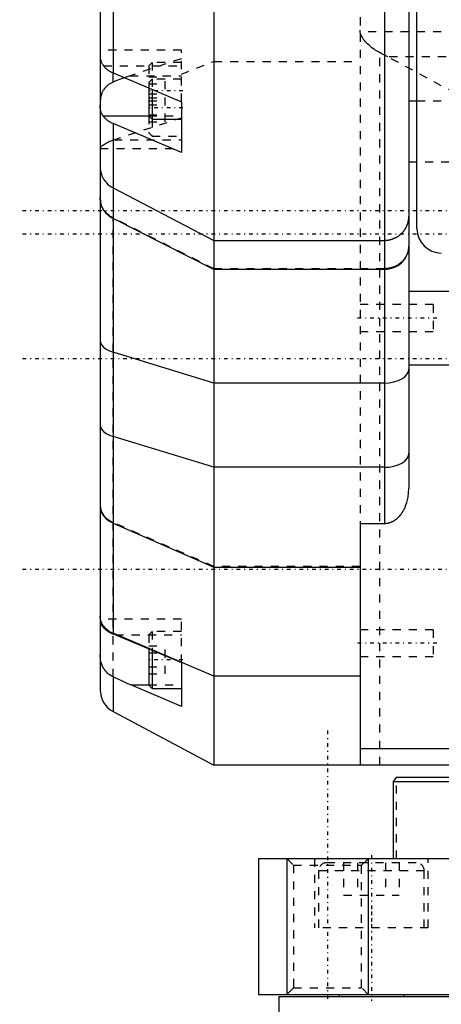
# Model space of a CAD drawing. Extents: x -132 to 132, y -1 to 737.
# Tile 4 of 15: x -109 to -57, y 169 to 290. Entities that reach past the tile are written whole.
import ezdxf

# ---------------------------------------------------------------- set-up
doc = ezdxf.new("R2010")
doc.units = 0
doc.linetypes.add('CENTER', pattern=[1.5, 0.45, -0.5, 0.05, -0.5])
doc.linetypes.add('DASHED', pattern=[2, 1, -1])
for name, color, linetype in [('AM_0', 7, 'CONTINUOUS'), ('AM_10', 7, 'CONTINUOUS'), ('AM_3', 7, 'DASHED'), ('AM_7', 7, 'CENTER')]:
    doc.layers.add(name, color=color, linetype=linetype)

msp = doc.modelspace()

# ---------------------------------------------------------------- linework, layer by layer
at = {"layer": 'AM_0', "color": 7, "linetype": 'CONTINUOUS'}
for p, q in [((-85, 378), (-85, 198)), ((-61, 375), (-61, 232.09)), ((-97.41, 371.4), (-97.41, 283.16)), ((-99, 368.75), (-99, 207.25)), ((-60, 264), (-60, 322)), ((-64, 318), (-64, 227.73)), ((-97.41, 283.16), (-89, 279.62)), ((-93, 281.3), (-93, 277.85)), ((-92.6, 281.14), (-92.6, 277.45)), ((-89, 279.62), (-89, 273.38)), ((-60, 279.68), (-61, 279.68)), ((-98.63, 277.87), (-93, 277.87)), ((-93, 277.85), (-92.6, 277.45)), ((-92.6, 277.45), (-89, 277.45)), ((-97.41, 276.92), (-97.41, 214.14)), ((-89, 273.38), (-97.41, 276.92)), ((-60, 272.18), (-61, 272.18)), ((-97.41, 269.01), (-85, 262.56)), ((-85, 258.99), (-97.41, 265.23)), ((-85, 262.56), (-64, 262.56)), ((-64, 258.99), (-85, 258.99)), ((61, 256.27), (-61, 256.27)), ((-85, 245.01), (-97.41, 248.79)), ((61, 247.19), (-61, 247.19)), ((-64, 245.01), (-85, 245.01)), ((-85, 234.64), (-97.41, 238.42)), ((-64, 234.64), (-85, 234.64)), ((-97.41, 227.76), (-85, 222.36)), ((-67, 227.73), (-67, 198)), ((-67, 227.73), (-64, 227.73)), ((-85, 222.36), (-67, 222.36)), ((-85, 208.94), (-97.41, 214.22)), ((-97.41, 214.14), (-89, 210.62)), ((-93, 212.3), (-93, 207.84)), ((-92.6, 212.13), (-92.6, 207.44)), ((-89, 210.62), (-89, 205.2)), ((-97.41, 208.86), (-97.41, 204.6)), ((-67, 208.94), (-85, 208.94)), ((-95.22, 207.86), (-93, 207.86)), ((-89, 205.2), (-95.22, 207.86)), ((-93, 207.84), (-92.6, 207.44)), ((-92.6, 207.44), (-89, 207.44)), ((-97.41, 204.6), (-85, 198)), ((-7.21, 200), (-67, 200)), ((85, 198), (-85, 198)), ((-62.5, 196.5), (-62.94, 196)), ((-62.5, 196.5), (49.63, 196.5)), ((-62.94, 196), (-2, 196)), ((-62.94, 196), (-62.94, 186.5)), ((-79.5, 186.5), (-79.5, 169.8)), ((-79.5, 186.5), (79.5, 186.5)), ((-79.5, 169.8), (79.5, 169.8)), ((-69.59, 169.8), (-69.59, 169.5)), ((-69.59, 169.8), (-69.59, 169.5)), ((-61.59, 169.5), (-61.59, 169.8)), ((-77, 169.5), (-77, 163)), ((77, 169.5), (-77, 169.5))]:
    msp.add_line(p, q, dxfattribs=at)
for points in [[(-99, 267.74), (-98.95, 267.23), (-98.81, 266.74), (-98.57, 266.28), (-98.25, 265.86), (-97.86, 265.51), (-97.41, 265.23)], [(-64, 258.99), (-63.41, 259.05), (-62.85, 259.21), (-62.33, 259.47), (-61.88, 259.83), (-61.51, 260.26), (-61.23, 260.75), (-61.06, 261.28), (-61, 261.83)], [(-99, 250.31), (-98.95, 250), (-98.81, 249.7), (-98.57, 249.42), (-98.25, 249.17), (-97.86, 248.96), (-97.41, 248.79)], [(-64, 245.01), (-63.41, 245.04), (-62.85, 245.14), (-62.33, 245.3), (-61.88, 245.51), (-61.51, 245.77), (-61.23, 246.07), (-61.06, 246.39), (-61, 246.73)], [(-99, 239.94), (-98.95, 239.63), (-98.81, 239.33), (-98.57, 239.05), (-98.25, 238.8), (-97.86, 238.59), (-97.41, 238.42)], [(-64, 234.64), (-63.41, 234.67), (-62.85, 234.77), (-62.33, 234.93), (-61.88, 235.14), (-61.51, 235.4), (-61.23, 235.7), (-61.06, 236.02), (-61, 236.36)], [(-99, 229.93), (-98.95, 229.49), (-98.81, 229.06), (-98.57, 228.67), (-98.25, 228.31), (-97.86, 228), (-97.41, 227.76)]]:
    msp.add_lwpolyline(points, dxfattribs=at)
for points in [[(-99, 285.09, 0), (-99, 285.06, 0), (-99, 285.01, 0), (-98.99, 284.96, 0), (-98.99, 284.93, 0), (-98.98, 284.9, 0), (-98.97, 284.85, 0), (-98.96, 284.79, 0), (-98.94, 284.73, 0), (-98.92, 284.67, 0), (-98.9, 284.61, 0), (-98.89, 284.58, 0), (-98.88, 284.55, 0), (-98.85, 284.49, 0), (-98.82, 284.43, 0), (-98.79, 284.37, 0), (-98.75, 284.31, 0), (-98.72, 284.25, 0), (-98.7, 284.21, 0), (-98.68, 284.18, 0), (-98.63, 284.12, 0), (-98.59, 284.06, 0), (-98.57, 284.03, 0)], [(-98.57, 284.03, 0), (-98.54, 284, 0), (-98.49, 283.94, 0), (-98.44, 283.88, 0), (-98.41, 283.85, 0), (-98.39, 283.82, 0), (-98.33, 283.76, 0), (-98.27, 283.71, 0), (-98.21, 283.66, 0), (-98.16, 283.61, 0), (-98.1, 283.56, 0), (-98.07, 283.54, 0), (-98.03, 283.51, 0), (-97.97, 283.47, 0), (-97.9, 283.42, 0), (-97.83, 283.38, 0), (-97.76, 283.33, 0), (-97.68, 283.29, 0), (-97.64, 283.27, 0), (-97.6, 283.25, 0), (-97.53, 283.21, 0), (-97.45, 283.18, 0), (-97.41, 283.16, 0)], [(-98.63, 277.87, 0), (-98.65, 277.9, 0), (-98.69, 277.96, 0), (-98.73, 278.02, 0), (-98.74, 278.05, 0), (-98.76, 278.08, 0), (-98.79, 278.15, 0), (-98.82, 278.21, 0), (-98.85, 278.28, 0), (-98.87, 278.35, 0), (-98.9, 278.42, 0), (-98.91, 278.45, 0), (-98.92, 278.49, 0), (-98.94, 278.56, 0), (-98.95, 278.63, 0), (-98.97, 278.71, 0), (-98.98, 278.78, 0), (-98.99, 278.86, 0), (-98.99, 278.89, 0), (-98.99, 278.93, 0), (-99, 279.01, 0), (-99, 279.09, 0), (-99, 279.13, 0)], [(-97.41, 276.92, 0), (-97.45, 276.93, 0), (-97.54, 276.97, 0), (-97.62, 277.01, 0), (-97.66, 277.04, 0), (-97.7, 277.06, 0), (-97.78, 277.1, 0), (-97.86, 277.15, 0), (-97.94, 277.2, 0), (-98.01, 277.25, 0), (-98.08, 277.3, 0), (-98.11, 277.32, 0), (-98.14, 277.35, 0), (-98.21, 277.4, 0), (-98.27, 277.46, 0), (-98.33, 277.52, 0), (-98.39, 277.58, 0), (-98.45, 277.64, 0), (-98.48, 277.67, 0), (-98.5, 277.71, 0), (-98.56, 277.77, 0), (-98.61, 277.84, 0), (-98.63, 277.87, 0)], [(-99, 271.61, 0), (-99, 271.52, 0), (-98.99, 271.34, 0), (-98.97, 271.17, 0), (-98.95, 271.08, 0), (-98.93, 271, 0), (-98.89, 270.82, 0), (-98.84, 270.66, 0), (-98.77, 270.49, 0), (-98.7, 270.33, 0), (-98.62, 270.17, 0), (-98.57, 270.1, 0), (-98.52, 270.02, 0), (-98.42, 269.88, 0), (-98.31, 269.74, 0), (-98.19, 269.6, 0), (-98.07, 269.48, 0), (-97.93, 269.36, 0), (-97.86, 269.3, 0), (-97.79, 269.25, 0), (-97.64, 269.15, 0), (-97.49, 269.06, 0), (-97.41, 269.01, 0)], [(-64, 262.56, 0), (-63.98, 262.56, 0), (-63.93, 262.56, 0), (-63.89, 262.56, 0), (-63.87, 262.57, 0), (-63.85, 262.57, 0), (-63.8, 262.57, 0), (-63.76, 262.57, 0), (-63.72, 262.58, 0), (-63.67, 262.58, 0), (-63.63, 262.59, 0), (-63.61, 262.59, 0), (-63.59, 262.59, 0), (-63.54, 262.6, 0), (-63.5, 262.6, 0), (-63.46, 262.61, 0), (-63.41, 262.62, 0), (-63.37, 262.63, 0), (-63.35, 262.63, 0), (-63.33, 262.64, 0), (-63.29, 262.65, 0), (-63.24, 262.66, 0), (-63.22, 262.66, 0), (-63.2, 262.67, 0), (-63.16, 262.68, 0), (-63.12, 262.69, 0), (-63.1, 262.7, 0), (-63.08, 262.71, 0), (-63.03, 262.72, 0), (-62.99, 262.73, 0), (-62.95, 262.75, 0), (-62.91, 262.76, 0), (-62.87, 262.78, 0), (-62.85, 262.79, 0), (-62.83, 262.79, 0), (-62.79, 262.81, 0), (-62.75, 262.83, 0), (-62.71, 262.85, 0), (-62.67, 262.87, 0), (-62.63, 262.89, 0), (-62.61, 262.9, 0), (-62.59, 262.91, 0), (-62.55, 262.93, 0), (-62.52, 262.95, 0), (-62.48, 262.97, 0), (-62.44, 262.99, 0), (-62.4, 263.01, 0), (-62.39, 263.02, 0), (-62.37, 263.03, 0), (-62.33, 263.06, 0), (-62.29, 263.08, 0), (-62.26, 263.11, 0), (-62.22, 263.13, 0), (-62.19, 263.16, 0), (-62.17, 263.17, 0), (-62.15, 263.18, 0), (-62.12, 263.21, 0), (-62.09, 263.24, 0), (-62.05, 263.26, 0), (-62.02, 263.29, 0), (-61.99, 263.32, 0), (-61.97, 263.33, 0), (-61.95, 263.35, 0), (-61.92, 263.38, 0), (-61.89, 263.41, 0), (-61.88, 263.42, 0), (-61.86, 263.44, 0), (-61.83, 263.47, 0), (-61.8, 263.5, 0), (-61.79, 263.52, 0), (-61.77, 263.53, 0), (-61.74, 263.56, 0), (-61.71, 263.6, 0), (-61.69, 263.63, 0), (-61.66, 263.66, 0), (-61.63, 263.7, 0), (-61.62, 263.71, 0), (-61.6, 263.73, 0), (-61.58, 263.76, 0), (-61.55, 263.8, 0), (-61.53, 263.83, 0), (-61.5, 263.87, 0), (-61.48, 263.9, 0), (-61.47, 263.92, 0), (-61.46, 263.94, 0), (-61.43, 263.98, 0), (-61.41, 264.01, 0), (-61.39, 264.05, 0), (-61.37, 264.09, 0), (-61.35, 264.12, 0), (-61.34, 264.14, 0), (-61.33, 264.16, 0), (-61.31, 264.2, 0), (-61.29, 264.24, 0), (-61.27, 264.28, 0), (-61.25, 264.32, 0), (-61.24, 264.35, 0), (-61.23, 264.37, 0), (-61.22, 264.39, 0), (-61.2, 264.43, 0), (-61.19, 264.47, 0), (-61.17, 264.51, 0), (-61.16, 264.55, 0), (-61.14, 264.59, 0), (-61.14, 264.61, 0), (-61.13, 264.64, 0), (-61.12, 264.68, 0), (-61.11, 264.72, 0), (-61.1, 264.74, 0), (-61.1, 264.76, 0), (-61.09, 264.8, 0), (-61.08, 264.84, 0), (-61.07, 264.86, 0), (-61.07, 264.88, 0), (-61.06, 264.92, 0), (-61.05, 264.97, 0), (-61.04, 265.01, 0), (-61.03, 265.05, 0), (-61.03, 265.09, 0), (-61.03, 265.11, 0), (-61.02, 265.13, 0), (-61.02, 265.18, 0), (-61.01, 265.22, 0), (-61.01, 265.26, 0), (-61.01, 265.3, 0), (-61, 265.35, 0), (-61, 265.37, 0), (-61, 265.39, 0), (-61, 265.43, 0), (-61, 265.47, 0), (-61, 265.49, 0)], [(-64, 227.73, 0), (-63.97, 227.73, 0), (-63.92, 227.74, 0), (-63.87, 227.74, 0), (-63.84, 227.74, 0), (-63.82, 227.74, 0), (-63.76, 227.75, 0), (-63.71, 227.75, 0), (-63.66, 227.76, 0), (-63.6, 227.77, 0), (-63.55, 227.78, 0), (-63.52, 227.79, 0), (-63.49, 227.79, 0), (-63.44, 227.81, 0), (-63.39, 227.82, 0), (-63.33, 227.84, 0), (-63.28, 227.86, 0), (-63.23, 227.88, 0), (-63.2, 227.89, 0), (-63.18, 227.89, 0), (-63.13, 227.92, 0), (-63.08, 227.94, 0), (-63.06, 227.95, 0), (-63.03, 227.96, 0), (-62.99, 227.98, 0), (-62.94, 228.01, 0), (-62.92, 228.02, 0), (-62.9, 228.03, 0), (-62.85, 228.06, 0), (-62.8, 228.08, 0), (-62.76, 228.11, 0), (-62.71, 228.14, 0), (-62.67, 228.17, 0), (-62.65, 228.19, 0), (-62.62, 228.2, 0), (-62.58, 228.24, 0), (-62.54, 228.27, 0), (-62.49, 228.31, 0), (-62.45, 228.34, 0), (-62.41, 228.38, 0), (-62.39, 228.4, 0), (-62.37, 228.42, 0), (-62.33, 228.45, 0), (-62.29, 228.49, 0), (-62.25, 228.53, 0), (-62.21, 228.57, 0), (-62.17, 228.61, 0), (-62.16, 228.63, 0), (-62.14, 228.65, 0), (-62.1, 228.69, 0), (-62.07, 228.73, 0), (-62.04, 228.77, 0), (-62.01, 228.81, 0), (-61.97, 228.85, 0), (-61.96, 228.87, 0), (-61.94, 228.89, 0), (-61.91, 228.93, 0), (-61.88, 228.98, 0), (-61.85, 229.02, 0), (-61.82, 229.07, 0), (-61.79, 229.11, 0), (-61.78, 229.14, 0), (-61.76, 229.16, 0), (-61.73, 229.21, 0), (-61.7, 229.25, 0), (-61.69, 229.28, 0), (-61.68, 229.3, 0), (-61.65, 229.35, 0), (-61.62, 229.4, 0), (-61.61, 229.42, 0), (-61.6, 229.45, 0), (-61.57, 229.5, 0), (-61.55, 229.55, 0), (-61.47, 229.72, 0), (-61.35, 230.02, 0), (-61.25, 230.32, 0), (-61.17, 230.63, 0), (-61.1, 230.95, 0), (-61.07, 231.12, 0), (-61.05, 231.28, 0), (-61.02, 231.61, 0), (-61, 231.93, 0), (-61, 232.09, 0)], [(-97.41, 214.22, 0), (-97.49, 214.25, 0), (-97.64, 214.33, 0), (-97.79, 214.41, 0), (-97.86, 214.45, 0), (-97.93, 214.5, 0), (-98.06, 214.6, 0), (-98.19, 214.7, 0), (-98.31, 214.81, 0), (-98.42, 214.92, 0), (-98.52, 215.04, 0), (-98.57, 215.1, 0), (-98.62, 215.16, 0), (-98.7, 215.29, 0), (-98.77, 215.42, 0), (-98.84, 215.56, 0), (-98.89, 215.69, 0), (-98.93, 215.83, 0), (-98.95, 215.91, 0), (-98.97, 215.98, 0), (-98.99, 216.12, 0), (-99, 216.26, 0), (-99, 216.34, 0)], [(-99, 215.7, 0), (-99, 215.67, 0), (-98.99, 215.6, 0), (-98.97, 215.53, 0), (-98.96, 215.49, 0), (-98.95, 215.45, 0), (-98.91, 215.37, 0), (-98.86, 215.28, 0), (-98.83, 215.23, 0), (-98.82, 215.21, 0), (-98.81, 215.2, 0), (-98.8, 215.19, 0), (-98.8, 215.18, 0), (-98.78, 215.17, 0), (-98.77, 215.15, 0), (-98.76, 215.14, 0), (-98.75, 215.12, 0), (-98.74, 215.1, 0), (-98.73, 215.09, 0), (-98.73, 215.09, 0), (-98.71, 215.07, 0), (-98.7, 215.05, 0), (-98.69, 215.04, 0), (-98.67, 215.02, 0), (-98.66, 215.01, 0), (-98.65, 215, 0), (-98.64, 214.99, 0), (-98.63, 214.97, 0), (-98.61, 214.96, 0), (-98.61, 214.95, 0), (-98.6, 214.94, 0), (-98.58, 214.92, 0), (-98.57, 214.91, 0), (-98.56, 214.9, 0), (-98.55, 214.89, 0), (-98.54, 214.87, 0), (-98.52, 214.86, 0), (-98.46, 214.8, 0), (-98.35, 214.7, 0), (-98.23, 214.6, 0), (-98.09, 214.51, 0), (-97.96, 214.42, 0), (-97.88, 214.37, 0), (-97.81, 214.33, 0), (-97.65, 214.25, 0), (-97.49, 214.17, 0), (-97.41, 214.14, 0)], [(-97.41, 208.86, 0), (-97.49, 208.9, 0), (-97.65, 209, 0), (-97.81, 209.1, 0), (-97.88, 209.15, 0), (-97.96, 209.21, 0), (-98.09, 209.33, 0), (-98.23, 209.46, 0), (-98.35, 209.6, 0), (-98.46, 209.75, 0), (-98.52, 209.84, 0), (-98.54, 209.86, 0), (-98.55, 209.89, 0), (-98.56, 209.9, 0), (-98.57, 209.91, 0), (-98.58, 209.94, 0), (-98.6, 209.97, 0), (-98.61, 209.98, 0), (-98.61, 209.99, 0), (-98.63, 210.02, 0), (-98.64, 210.05, 0), (-98.65, 210.06, 0), (-98.66, 210.08, 0), (-98.67, 210.1, 0), (-98.69, 210.13, 0), (-98.7, 210.16, 0), (-98.71, 210.19, 0), (-98.73, 210.22, 0), (-98.73, 210.23, 0), (-98.74, 210.25, 0), (-98.75, 210.28, 0), (-98.76, 210.31, 0), (-98.8, 210.41, 0), (-98.86, 210.59, 0), (-98.91, 210.77, 0), (-98.94, 210.95, 0), (-98.96, 211.05, 0), (-98.97, 211.14, 0), (-98.99, 211.33, 0), (-99, 211.52, 0), (-99, 211.61, 0)], [(-95.22, 207.86, 0), (-95.59, 208.02, 0), (-96.32, 208.35, 0), (-97.05, 208.69, 0), (-97.41, 208.86, 0)]]:
    msp.add_polyline3d(points, dxfattribs=at)
for centre, end in [((-57, 264), 270), ((-96, 207.25), 242)]:
    msp.add_arc(centre, 3, 180, end, dxfattribs=at)
at = {"layer": 'AM_10', "color": 7, "linetype": 'CONTINUOUS'}
for p, q in [((-76, 186.5), (-76, 169.8)), ((-66, 186.5), (-66, 169.8))]:
    msp.add_line(p, q, dxfattribs=at)
at = {"layer": 'AM_3', "color": 6, "linetype": 'DASHED'}
for p, q in [((-67, 302), (-67, 200)), ((66.99, 288.23), (-66.99, 288.23)), ((-89, 285.95), (-99, 285.95)), ((-89, 279.62), (-89, 285.95)), ((-89, 284.9), (-95.3, 282.81)), ((-64.56, 198), (-64.56, 285.65)), ((63.59, 285.14), (-63.59, 285.14)), ((-32.36, 268.28), (-63.59, 285.14)), ((-98.57, 284.03), (-89, 284.03)), ((-92.6, 284.45), (-93, 284.05)), ((-93, 284.05), (-93, 281.3)), ((-89, 284.45), (-92.6, 284.45)), ((-92.6, 284.45), (-92.6, 281.14)), ((-89, 283.01), (-85, 284.57)), ((-85, 284.57), (-67, 284.57)), ((-97.41, 282.03), (-97.41, 283.16)), ((-95.3, 282.81), (-89, 282.81)), ((-93, 282.67), (-91, 282.67)), ((-92.6, 282.37), (-93, 281.97)), ((-89, 282.37), (-92.6, 282.37)), ((-91, 277.15), (-91, 282.67)), ((-93, 281.81), (-91, 281.81)), ((-93, 280.59), (-91, 280.59)), ((-93, 280.09), (-91, 280.09)), ((-93, 279.73), (-91, 279.73)), ((-93, 279.23), (-91, 279.23)), ((61, 279.68), (-60, 279.68)), ((-97.41, 274.9), (-89, 277.65)), ((-93, 278.01), (-91, 278.01)), ((-93, 277.87), (-89, 277.87)), ((-93, 277.85), (-93, 275.77)), ((-92.6, 277.45), (-92.6, 275.37)), ((-93, 277.15), (-91, 277.15)), ((-93, 275.77), (-92.6, 275.37)), ((-92.6, 275.37), (-89, 275.37)), ((-99, 273.87), (-89, 273.87)), ((-97.3, 274.93), (-89, 274.93)), ((60, 272.18), (-60, 272.18)), ((-85, 259.07), (-97.41, 265.32)), ((-97.41, 208.86), (-97.41, 265.23)), ((-64, 259.07), (-85, 259.07)), ((-58, 254.65), (-67, 254.65)), ((-58, 254.65), (-58, 251.35)), ((-67, 251.35), (-58, 251.35)), ((-85, 222.44), (-97.41, 227.84)), ((-67, 222.44), (-85, 222.44)), ((-89, 215.94), (-99, 215.94)), ((-89, 210.62), (-89, 215.94)), ((-92.6, 214.44), (-93, 214.04)), ((-89, 214.44), (-92.6, 214.44)), ((-92.6, 214.44), (-92.6, 212.13)), ((-58, 214.65), (-67, 214.65)), ((-58, 214.65), (-58, 211.35)), ((-97.12, 214.02), (-89, 214.02)), ((-93, 214.04), (-93, 212.3)), ((-93, 212.66), (-91, 212.66)), ((-91, 209.22), (-91, 212.66)), ((-93, 211.8), (-91, 211.8)), ((-67, 211.35), (-58, 211.35)), ((-93, 210.08), (-91, 210.08)), ((-93, 209.22), (-91, 209.22)), ((-93, 207.86), (-89, 207.86)), ((-62.5, 186.5), (-62.5, 196.5)), ((-76, 186.5), (-75.19, 185.69)), ((-75.19, 185.69), (-75.19, 170.61)), ((-75.19, 185.69), (-66.81, 185.69)), ((-72.6, 186.5), (-72.6, 178)), ((-72.6, 186.5), (-72.6, 178)), ((-60.1, 186), (-71.1, 186)), ((-69.03, 186), (-69.03, 182)), ((-69.03, 186), (-69.03, 182)), ((-67.31, 186), (-67.31, 182)), ((-67.31, 186), (-67.31, 182)), ((-66.81, 185.69), (-66, 186.5)), ((-66.81, 170.61), (-66.81, 185.69)), ((-63.89, 186), (-63.89, 182)), ((-63.88, 186), (-63.88, 182)), ((-62.17, 186), (-62.17, 182)), ((-62.17, 186), (-62.17, 182)), ((-58.6, 178), (-58.6, 186.5)), ((-58.6, 178), (-58.6, 186.5)), ((-72.1, 185), (-72.1, 178)), ((-72.1, 185), (-72.1, 178)), ((-59.1, 185), (-72.1, 185)), ((-59.1, 178), (-59.1, 185)), ((-59.1, 178), (-59.1, 185)), ((-69.03, 182), (-62.17, 182)), ((-58.6, 178), (-72.6, 178)), ((-75.19, 170.61), (-76, 169.8)), ((-75.19, 170.61), (-66.81, 170.61)), ((-66, 169.8), (-66.81, 170.61)), ((-61.59, 169.5), (-61.59, 169.8))]:
    msp.add_line(p, q, dxfattribs=at)
msp.add_lwpolyline([(-99, 230.01), (-98.95, 229.57), (-98.81, 229.15), (-98.57, 228.75), (-98.25, 228.39), (-97.86, 228.09), (-97.41, 227.84)], dxfattribs=at)
for points in [[(-66.99, 288.23, 0), (-66.99, 288.26, 0), (-67, 288.32, 0), (-67, 288.38, 0), (-67, 288.41, 0)], [(-64.56, 285.65, 0), (-64.67, 285.71, 0), (-64.9, 285.83, 0), (-65.13, 285.97, 0), (-65.23, 286.04, 0), (-65.34, 286.11, 0), (-65.54, 286.26, 0), (-65.73, 286.41, 0), (-65.9, 286.56, 0), (-66.06, 286.71, 0), (-66.2, 286.85, 0), (-66.27, 286.92, 0), (-66.33, 287, 0), (-66.46, 287.14, 0), (-66.57, 287.29, 0), (-66.67, 287.44, 0), (-66.75, 287.59, 0), (-66.83, 287.73, 0), (-66.86, 287.81, 0), (-66.89, 287.88, 0), (-66.94, 288.02, 0), (-66.97, 288.16, 0), (-66.99, 288.23, 0)], [(-63.59, 285.14, 0), (-63.75, 285.23, 0), (-64.07, 285.4, 0), (-64.39, 285.56, 0), (-64.56, 285.65, 0)], [(-95.3, 282.81, 0), (-95.65, 282.69, 0), (-96.35, 282.44, 0), (-97.06, 282.17, 0), (-97.41, 282.03, 0)], [(-97.41, 282.03, 0), (-97.49, 281.99, 0), (-97.65, 281.91, 0), (-97.81, 281.82, 0), (-97.88, 281.77, 0), (-97.96, 281.72, 0), (-98.1, 281.62, 0), (-98.23, 281.5, 0), (-98.35, 281.38, 0), (-98.46, 281.24, 0), (-98.56, 281.1, 0), (-98.6, 281.03, 0), (-98.65, 280.96, 0), (-98.73, 280.8, 0), (-98.77, 280.71, 0), (-98.78, 280.68, 0), (-98.79, 280.65, 0), (-98.79, 280.64, 0), (-98.8, 280.63, 0), (-98.81, 280.6, 0), (-98.82, 280.57, 0), (-98.83, 280.54, 0), (-98.84, 280.51, 0), (-98.85, 280.48, 0), (-98.85, 280.47, 0), (-98.86, 280.45, 0), (-98.87, 280.42, 0), (-98.88, 280.39, 0), (-98.9, 280.29, 0), (-98.94, 280.1, 0), (-98.96, 280, 0), (-98.97, 279.91, 0), (-98.99, 279.71, 0), (-99, 279.52, 0), (-99, 279.42, 0)], [(-99, 273.89, 0), (-99, 273.9, 0), (-98.99, 273.92, 0), (-98.97, 273.95, 0), (-98.96, 273.97, 0), (-98.95, 273.99, 0), (-98.91, 274.04, 0), (-98.86, 274.09, 0), (-98.83, 274.12, 0), (-98.82, 274.13, 0), (-98.81, 274.14, 0), (-98.8, 274.14, 0), (-98.8, 274.15, 0), (-98.78, 274.16, 0), (-98.77, 274.17, 0), (-98.76, 274.18, 0), (-98.75, 274.19, 0), (-98.74, 274.2, 0), (-98.73, 274.2, 0), (-98.72, 274.21, 0), (-98.71, 274.22, 0), (-98.7, 274.23, 0), (-98.69, 274.24, 0), (-98.67, 274.25, 0), (-98.66, 274.26, 0), (-98.65, 274.26, 0), (-98.64, 274.27, 0), (-98.63, 274.28, 0), (-98.61, 274.29, 0), (-98.61, 274.3, 0), (-98.6, 274.3, 0), (-98.58, 274.31, 0), (-98.57, 274.33, 0), (-98.56, 274.33, 0), (-98.55, 274.34, 0), (-98.54, 274.35, 0), (-98.52, 274.36, 0), (-98.46, 274.4, 0), (-98.35, 274.47, 0), (-98.22, 274.54, 0), (-98.09, 274.61, 0), (-97.95, 274.68, 0), (-97.88, 274.71, 0), (-97.81, 274.75, 0), (-97.65, 274.81, 0), (-97.49, 274.87, 0), (-97.41, 274.9, 0)], [(-97.41, 265.32, 0), (-97.49, 265.36, 0), (-97.65, 265.45, 0), (-97.8, 265.55, 0), (-97.87, 265.6, 0), (-97.94, 265.66, 0), (-98.07, 265.77, 0), (-98.19, 265.88, 0), (-98.31, 266.01, 0), (-98.42, 266.15, 0), (-98.53, 266.29, 0), (-98.58, 266.37, 0), (-98.62, 266.44, 0), (-98.7, 266.59, 0), (-98.77, 266.74, 0), (-98.84, 266.9, 0), (-98.89, 267.06, 0), (-98.93, 267.23, 0), (-98.95, 267.32, 0), (-98.97, 267.4, 0), (-98.99, 267.57, 0), (-99, 267.74, 0), (-99, 267.82, 0)], [(-61, 261.91, 0), (-61, 261.89, 0), (-61, 261.85, 0), (-61, 261.81, 0), (-61, 261.79, 0), (-61, 261.77, 0), (-61.01, 261.73, 0), (-61.01, 261.69, 0), (-61.01, 261.65, 0), (-61.02, 261.61, 0), (-61.02, 261.56, 0), (-61.02, 261.54, 0), (-61.03, 261.52, 0), (-61.03, 261.48, 0), (-61.04, 261.44, 0), (-61.05, 261.4, 0), (-61.06, 261.36, 0), (-61.07, 261.31, 0), (-61.07, 261.29, 0), (-61.08, 261.27, 0), (-61.09, 261.23, 0), (-61.1, 261.19, 0), (-61.1, 261.17, 0), (-61.11, 261.15, 0), (-61.12, 261.11, 0), (-61.13, 261.07, 0), (-61.14, 261.05, 0), (-61.15, 261.03, 0), (-61.16, 260.99, 0), (-61.18, 260.95, 0), (-61.19, 260.92, 0), (-61.2, 260.88, 0), (-61.22, 260.84, 0), (-61.23, 260.82, 0), (-61.24, 260.81, 0), (-61.25, 260.77, 0), (-61.27, 260.73, 0), (-61.29, 260.7, 0), (-61.31, 260.66, 0), (-61.33, 260.62, 0), (-61.34, 260.6, 0), (-61.35, 260.59, 0), (-61.37, 260.55, 0), (-61.39, 260.51, 0), (-61.41, 260.48, 0), (-61.43, 260.44, 0), (-61.46, 260.4, 0), (-61.47, 260.39, 0), (-61.48, 260.37, 0), (-61.51, 260.33, 0), (-61.53, 260.3, 0), (-61.56, 260.26, 0), (-61.58, 260.23, 0), (-61.61, 260.19, 0), (-61.62, 260.18, 0), (-61.64, 260.16, 0), (-61.66, 260.13, 0), (-61.69, 260.1, 0), (-61.72, 260.06, 0), (-61.75, 260.03, 0), (-61.78, 260, 0), (-61.79, 259.99, 0), (-61.81, 259.97, 0), (-61.83, 259.94, 0), (-61.86, 259.92, 0), (-61.88, 259.9, 0), (-61.89, 259.89, 0), (-61.92, 259.86, 0), (-61.95, 259.83, 0), (-61.97, 259.82, 0), (-61.98, 259.81, 0), (-62.02, 259.78, 0), (-62.05, 259.75, 0), (-62.08, 259.72, 0), (-62.12, 259.7, 0), (-62.15, 259.67, 0), (-62.17, 259.66, 0), (-62.19, 259.65, 0), (-62.22, 259.62, 0), (-62.26, 259.6, 0), (-62.3, 259.57, 0), (-62.33, 259.55, 0), (-62.37, 259.52, 0), (-62.39, 259.51, 0), (-62.41, 259.5, 0), (-62.45, 259.48, 0), (-62.48, 259.46, 0), (-62.52, 259.44, 0), (-62.56, 259.42, 0), (-62.6, 259.4, 0), (-62.62, 259.39, 0), (-62.64, 259.38, 0), (-62.68, 259.36, 0), (-62.72, 259.34, 0), (-62.76, 259.32, 0), (-62.79, 259.31, 0), (-62.83, 259.29, 0), (-62.85, 259.29, 0), (-62.87, 259.28, 0), (-62.91, 259.26, 0), (-62.95, 259.25, 0), (-62.99, 259.23, 0), (-63.03, 259.22, 0), (-63.07, 259.21, 0), (-63.09, 259.2, 0), (-63.11, 259.2, 0), (-63.15, 259.18, 0), (-63.2, 259.17, 0), (-63.22, 259.17, 0), (-63.24, 259.16, 0), (-63.28, 259.15, 0), (-63.33, 259.14, 0), (-63.35, 259.14, 0), (-63.37, 259.13, 0), (-63.41, 259.12, 0), (-63.46, 259.12, 0), (-63.5, 259.11, 0), (-63.55, 259.1, 0), (-63.59, 259.1, 0), (-63.61, 259.09, 0), (-63.64, 259.09, 0), (-63.68, 259.08, 0), (-63.72, 259.08, 0), (-63.77, 259.08, 0), (-63.81, 259.07, 0), (-63.85, 259.07, 0), (-63.87, 259.07, 0), (-63.9, 259.07, 0), (-63.94, 259.07, 0), (-63.98, 259.07, 0), (-64, 259.07, 0)]]:
    msp.add_polyline3d(points, dxfattribs=at)
for centre, start, end in [((-71.1, 185), 90, 180), ((-60.1, 185), 0, 90)]:
    msp.add_arc(centre, 1, start, end, dxfattribs=at)
at = {"layer": 'AM_7', "color": 4, "linetype": 'CENTER'}
for p, q in [((-88.8, 280.95), (-93.2, 280.95)), ((-88.8, 278.87), (-93.2, 278.87)), ((108.9, 266.21), (-108.9, 266.21)), ((108.9, 263.31), (-108.9, 263.31)), ((-57.55, 253), (-67.45, 253)), ((108.9, 248), (-108.9, 248)), ((108.9, 222.06), (-108.9, 222.06)), ((-57.55, 213), (-67.45, 213)), ((-88.8, 210.94), (-93.2, 210.94)), ((-71, 202.25), (-71, 168.97)), ((-65.6, 186.93), (-65.6, 177.57)), ((-65.6, 186.93), (-65.6, 177.57)), ((-65.59, 180), (-65.59, 169)), ((-65.59, 180), (-65.59, 169))]:
    msp.add_line(p, q, dxfattribs=at)

doc.saveas('drawing.dxf')
